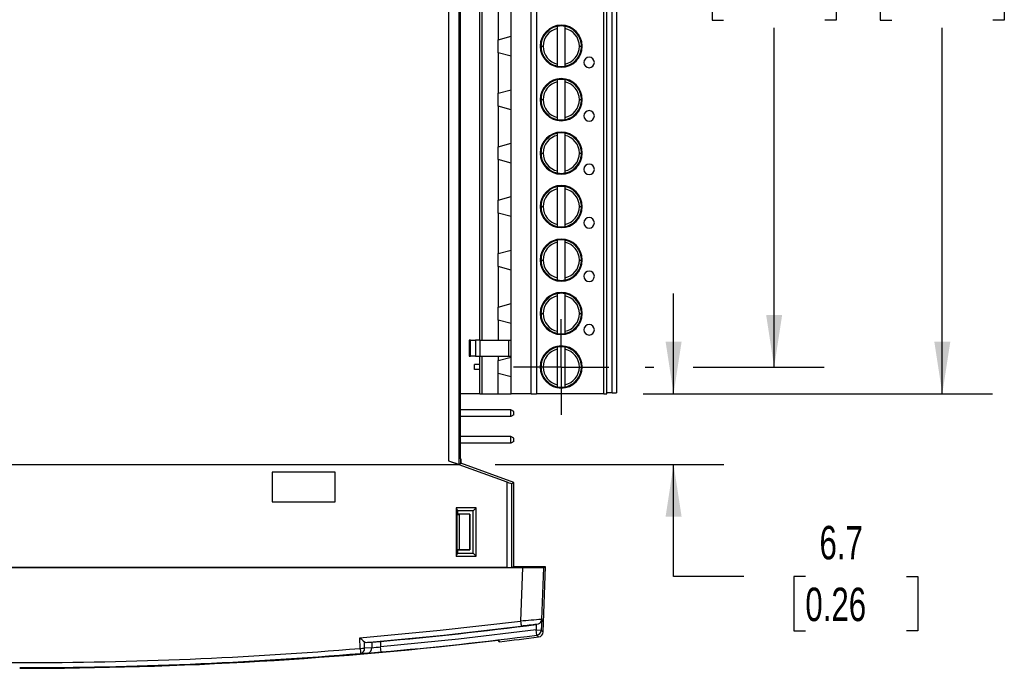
# Model space of a CAD drawing. Header units: millimetres. Extents: x 0 to 419, y 0 to 324.
# Tile 3 of 10: x 119 to 213, y 137 to 198. Entities that reach past the tile are written whole.
import ezdxf

# ---------------------------------------------------------------- set-up
doc = ezdxf.new("R2010")
doc.units = ezdxf.units.MM
doc.header["$LTSCALE"] = 1.5
doc.linetypes.add('CENTERX2', pattern=[20.32, 12.7, -2.54, 2.54, -2.54])
doc.layers.add('CENTER', color=40, linetype='CENTERX2')
doc.layers.add('DIMENSIONS', color=140, linetype='Continuous', lineweight=25)
doc.styles.add('SLDTEXTSTYLE0', font='TXT', dxfattribs={"width": 0.7})
doc.dimstyles.new('SLDDIMSTYLE0', dxfattribs={"dimtxt": 3.237012, "dimasz": 4.953, "dimexe": 0, "dimexo": 0.0625, "dimgap": 0.809253, "dimtad": 0, "dimtih": 1, "dimtoh": 1, "dimdec": 1, "dimrnd": 1e-09, "dimzin": 12, "dimdsep": 46, "dimtxsty": 'SLDTEXTSTYLE0', "dimsah": 1, "dimcen": 0.09, "dimadec": 0, "dimazin": 3, "dimtfac": 1, "dimtdec": 1, "dimtmove": 0, "dimatfit": 0, "dimfxl": 0, "dimfrac": 2, "dimtolj": 1, "dimtzin": 12, "dimarcsym": 0})
doc.dimstyles.new('SLDDIMSTYLE1', dxfattribs={"dimtxt": 3.237012, "dimasz": 4.953, "dimexe": 0, "dimexo": 0.0625, "dimgap": 0.809253, "dimtad": 0, "dimtih": 1, "dimtoh": 1, "dimdec": 1, "dimrnd": 1e-09, "dimzin": 12, "dimdsep": 46, "dimtxsty": 'SLDTEXTSTYLE0', "dimsah": 1, "dimcen": 0.09, "dimadec": 0, "dimazin": 3, "dimtfac": 1, "dimtdec": 1, "dimtofl": 0, "dimtmove": 0, "dimatfit": 3, "dimfxl": 0, "dimfrac": 2, "dimtolj": 1, "dimtzin": 12, "dimarcsym": 0})

# ---------------------------------------------------------------- blocks, each defined once
blk = doc.blocks.new('_D_17')
at = {"layer": 'DIMENSIONS'}
for p, q in [((181.354, 162.641), (181.354, 172.166)), ((178.467, 162.641), (186.117, 162.641)), ((164.385, 155.918), (186.117, 155.918)), ((181.354, 145.265), (181.354, 155.918)), ((188.046, 145.265), (181.354, 145.265)), ((193.882, 145.265), (192.795, 145.265)), ((192.795, 145.265), (192.795, 140.12)), ((203.501, 145.265), (204.588, 145.265)), ((204.588, 145.265), (204.588, 140.12)), ((192.795, 140.12), (193.882, 140.12)), ((204.588, 140.12), (203.501, 140.12))]:
    blk.add_line(p, q, dxfattribs=at)
for points in [[(181.354, 162.641), (182.116, 167.594), (180.592, 167.594)], [(181.354, 155.918), (180.592, 150.965), (182.116, 150.965)]]:
    blk.add_solid(points, dxfattribs=at)
at = {"layer": 'DIMENSIONS', "char_height": 3.175, "attachment_point": 1, "style": 'SLDTEXTSTYLE0'}
for s, insert in [('6.7', (195.229, 150.082)), ('0.26', (193.882, 144.213))]:
    blk.add_mtext(s, dxfattribs=dict(at, insert=insert))
blk = doc.blocks.new('_D_18')
at = {"layer": 'DIMENSIONS'}
for p, q in [((178.467, 243.921), (181.59, 243.921)), ((185.34, 243.921), (211.67, 243.921)), ((206.908, 243.921), (206.908, 209.15)), ((202.098, 203.281), (201.011, 203.281)), ((201.011, 203.281), (201.011, 198.136)), ((211.717, 203.281), (212.804, 203.281)), ((212.804, 203.281), (212.804, 198.136)), ((201.011, 198.136), (202.098, 198.136)), ((212.804, 198.136), (211.717, 198.136)), ((206.908, 162.641), (206.908, 197.412)), ((178.467, 162.641), (211.67, 162.641))]:
    blk.add_line(p, q, dxfattribs=at)
for points in [[(206.908, 243.921), (206.146, 238.968), (207.67, 238.968)], [(206.908, 162.641), (207.67, 167.594), (206.146, 167.594)]]:
    blk.add_solid(points, dxfattribs=at)
at = {"layer": 'DIMENSIONS', "char_height": 3.175, "attachment_point": 1, "style": 'SLDTEXTSTYLE0'}
for s, insert in [('81.3', (202.098, 208.098)), ('3.20', (202.098, 202.229))]:
    blk.add_mtext(s, dxfattribs=dict(at, insert=insert))
blk = doc.blocks.new('_D_21')
at = {"layer": 'DIMENSIONS'}
for p, q in [((178.657, 241.381), (195.68, 241.381)), ((190.917, 241.381), (190.917, 209.15)), ((186.108, 203.281), (185.021, 203.281)), ((185.021, 203.281), (185.021, 198.136)), ((195.727, 203.281), (196.814, 203.281)), ((196.814, 203.281), (196.814, 198.136)), ((185.021, 198.136), (186.108, 198.136)), ((196.814, 198.136), (195.727, 198.136)), ((190.917, 165.181), (190.917, 197.412)), ((178.657, 165.181), (179.479, 165.181)), ((183.229, 165.181), (195.68, 165.181))]:
    blk.add_line(p, q, dxfattribs=at)
for points in [[(190.917, 241.381), (190.155, 236.428), (191.679, 236.428)], [(190.917, 165.181), (191.679, 170.134), (190.155, 170.134)]]:
    blk.add_solid(points, dxfattribs=at)
at = {"layer": 'DIMENSIONS', "char_height": 3.175, "attachment_point": 1, "style": 'SLDTEXTSTYLE0'}
for s, insert in [('76.2', (186.108, 208.098)), ('3.00', (186.108, 202.229))]:
    blk.add_mtext(s, dxfattribs=dict(at, insert=insert))
blk = doc.blocks.new('SW_CENTERMARKSYMBOL_4')
at = {"layer": 'CENTER', "color": 0}
for p, q in [((0, 2.54), (0, 4.54)), ((0, 0), (0, 2.54)), ((-2.54, 0), (-4.54, 0)), ((0, 0), (-2.54, 0)), ((0, 0), (0, -2.54)), ((0, 0), (2.54, 0)), ((2.54, 0), (4.54, 0)), ((0, -2.54), (0, -4.54))]:
    blk.add_line(p, q, dxfattribs=at)

msp = doc.modelspace()

# ---------------------------------------------------------------- linework, layer by layer
for p, q in [((159.946, 246.928), (159.946, 156.278)), ((160.946, 155.932), (160.946, 247.172)), ((161.056, 246.652), (161.056, 156.452)), ((165.917, 162.641), (165.917, 243.921)), ((167.817, 162.641), (167.817, 243.921)), ((168.317, 243.921), (168.317, 162.641)), ((174.717, 162.641), (174.717, 243.921)), ((175.017, 162.641), (175.017, 243.921)), ((175.517, 162.731), (175.517, 243.831)), ((175.917, 243.831), (175.917, 162.731)), ((162.917, 167.721), (162.917, 238.841)), ((163.117, 238.841), (163.117, 167.721)), ((164.667, 200.126), (164.667, 196.276)), ((170.667, 197.586), (170.667, 197.661)), ((168.882, 196.563), (169.765, 197.446)), ((169.603, 197.354), (168.974, 196.725)), ((170.317, 197.35), (170.317, 197.554)), ((170.317, 193.972), (170.317, 197.35)), ((171.017, 197.554), (171.017, 197.35)), ((171.017, 197.35), (171.017, 193.972)), ((171.569, 197.446), (172.452, 196.563)), ((172.36, 196.725), (171.732, 197.354)), ((164.667, 196.276), (165.917, 196.611)), ((164.667, 195.046), (164.667, 196.276)), ((164.667, 195.046), (164.667, 191.196)), ((165.917, 194.711), (164.667, 195.046)), ((168.667, 195.661), (168.742, 195.661)), ((168.742, 195.661), (168.942, 195.661)), ((172.392, 195.661), (172.592, 195.661)), ((169.765, 193.876), (168.882, 194.759)), ((168.974, 194.596), (169.603, 193.968)), ((170.317, 193.768), (170.317, 193.972)), ((171.017, 193.972), (171.017, 193.768)), ((172.452, 194.759), (171.569, 193.876)), ((171.732, 193.968), (172.36, 194.596)), ((170.667, 193.661), (170.667, 193.736)), ((168.882, 191.483), (169.765, 192.366)), ((169.603, 192.274), (168.974, 191.645)), ((170.317, 192.27), (170.317, 192.474)), ((170.317, 188.892), (170.317, 192.27)), ((170.667, 192.581), (170.667, 192.506)), ((171.017, 192.474), (171.017, 192.27)), ((171.017, 192.27), (171.017, 188.892)), ((171.569, 192.366), (172.452, 191.483)), ((172.36, 191.645), (171.732, 192.274)), ((164.667, 191.196), (165.917, 191.531)), ((164.667, 189.966), (164.667, 191.196)), ((168.667, 190.581), (168.742, 190.581)), ((168.942, 190.581), (168.742, 190.581)), ((172.592, 190.581), (172.392, 190.581)), ((172.592, 190.581), (172.667, 190.581)), ((164.667, 189.966), (164.667, 186.116)), ((165.917, 189.631), (164.667, 189.966)), ((169.765, 188.796), (168.882, 189.679)), ((168.974, 189.516), (169.603, 188.888)), ((172.452, 189.679), (171.569, 188.796)), ((171.732, 188.888), (172.36, 189.516)), ((170.317, 188.688), (170.317, 188.892)), ((171.017, 188.892), (171.017, 188.688)), ((168.882, 186.403), (169.765, 187.286)), ((170.317, 187.19), (170.317, 187.394)), ((170.667, 187.426), (170.667, 187.501)), ((171.017, 187.394), (171.017, 187.19)), ((171.569, 187.286), (172.452, 186.403)), ((164.667, 186.116), (165.917, 186.451)), ((169.603, 187.194), (168.974, 186.565)), ((170.317, 183.812), (170.317, 187.19)), ((171.017, 187.19), (171.017, 183.812)), ((172.36, 186.565), (171.732, 187.194)), ((164.667, 184.886), (164.667, 186.116)), ((168.667, 185.501), (168.742, 185.501)), ((168.742, 185.501), (168.942, 185.501)), ((172.392, 185.501), (172.592, 185.501)), ((164.667, 184.886), (164.667, 181.036)), ((165.917, 184.551), (164.667, 184.886)), ((169.765, 183.716), (168.882, 184.599)), ((172.452, 184.599), (171.569, 183.716)), ((168.974, 184.436), (169.603, 183.808)), ((170.317, 183.608), (170.317, 183.812)), ((170.667, 183.501), (170.667, 183.576)), ((171.017, 183.812), (171.017, 183.608)), ((171.732, 183.808), (172.36, 184.436)), ((168.882, 181.323), (169.765, 182.206)), ((169.603, 182.114), (168.974, 181.485)), ((170.317, 182.11), (170.317, 182.314)), ((170.317, 178.732), (170.317, 182.11)), ((170.667, 182.346), (170.667, 182.421)), ((171.017, 182.314), (171.017, 182.11)), ((171.017, 182.11), (171.017, 178.732)), ((171.569, 182.206), (172.452, 181.323)), ((172.36, 181.485), (171.732, 182.114)), ((164.667, 181.036), (165.917, 181.371)), ((164.667, 179.806), (164.667, 181.036)), ((164.667, 179.806), (164.667, 175.956)), ((165.917, 179.471), (164.667, 179.806)), ((168.667, 180.421), (168.742, 180.421)), ((168.742, 180.421), (168.942, 180.421)), ((172.392, 180.421), (172.592, 180.421)), ((169.765, 178.636), (168.882, 179.519)), ((168.974, 179.356), (169.603, 178.728)), ((172.452, 179.519), (171.569, 178.636)), ((171.732, 178.728), (172.36, 179.356)), ((170.317, 178.528), (170.317, 178.732)), ((170.667, 178.421), (170.667, 178.496)), ((171.017, 178.732), (171.017, 178.528)), ((168.882, 176.243), (169.765, 177.126)), ((169.603, 177.034), (168.974, 176.405)), ((170.317, 177.03), (170.317, 177.234)), ((170.317, 173.652), (170.317, 177.03)), ((170.667, 177.266), (170.667, 177.341)), ((171.017, 177.234), (171.017, 177.03)), ((171.017, 177.03), (171.017, 173.652)), ((171.569, 177.126), (172.452, 176.243)), ((172.36, 176.405), (171.732, 177.034)), ((164.667, 175.956), (165.917, 176.291)), ((164.667, 174.726), (164.667, 175.956)), ((168.667, 175.341), (168.742, 175.341)), ((168.742, 175.341), (168.942, 175.341)), ((172.392, 175.341), (172.592, 175.341)), ((164.667, 174.726), (164.667, 170.876)), ((165.917, 174.391), (164.667, 174.726)), ((169.765, 173.556), (168.882, 174.439)), ((168.974, 174.276), (169.603, 173.648)), ((172.452, 174.439), (171.569, 173.556)), ((171.732, 173.648), (172.36, 174.276)), ((170.317, 173.448), (170.317, 173.652)), ((170.667, 173.341), (170.667, 173.416)), ((171.017, 173.652), (171.017, 173.448)), ((168.882, 171.163), (169.765, 172.046)), ((169.603, 171.954), (168.974, 171.325)), ((170.317, 171.95), (170.317, 172.154)), ((170.317, 168.572), (170.317, 171.95)), ((170.667, 172.186), (170.667, 172.261)), ((171.017, 172.154), (171.017, 171.95)), ((171.017, 171.95), (171.017, 168.572)), ((171.569, 172.046), (172.452, 171.163)), ((172.36, 171.325), (171.732, 171.954)), ((164.667, 170.876), (165.917, 171.211)), ((164.667, 169.646), (164.667, 170.876)), ((164.667, 169.646), (164.667, 167.721)), ((165.917, 169.311), (164.667, 169.646)), ((168.667, 170.261), (168.742, 170.261)), ((168.742, 170.261), (168.942, 170.261)), ((172.392, 170.261), (172.592, 170.261)), ((169.765, 168.476), (168.882, 169.359)), ((168.974, 169.196), (169.603, 168.568)), ((170.317, 168.368), (170.317, 168.572)), ((171.017, 168.572), (171.017, 168.368)), ((172.452, 169.359), (171.569, 168.476)), ((171.732, 168.568), (172.36, 169.196)), ((161.917, 167.721), (161.917, 166.221)), ((162.035, 167.721), (161.917, 167.721)), ((162.035, 166.221), (162.035, 167.721)), ((162.035, 167.721), (162.511, 167.721)), ((162.511, 167.721), (162.511, 166.221)), ((162.961, 167.721), (162.511, 167.721)), ((162.961, 166.221), (162.961, 167.721)), ((162.961, 167.721), (165.694, 167.721)), ((165.694, 166.221), (165.694, 167.721)), ((165.694, 167.721), (165.917, 167.721)), ((170.667, 168.261), (170.667, 168.336)), ((168.882, 166.083), (169.765, 166.966)), ((169.603, 166.874), (168.974, 166.245)), ((170.317, 166.87), (170.317, 167.074)), ((170.317, 163.492), (170.317, 166.87)), ((170.667, 167.106), (170.667, 167.181)), ((171.017, 167.074), (171.017, 166.87)), ((171.017, 166.87), (171.017, 163.492)), ((171.569, 166.966), (172.452, 166.083)), ((172.36, 166.245), (171.732, 166.874)), ((161.917, 166.221), (162.035, 166.221)), ((162.511, 166.221), (162.035, 166.221)), ((162.511, 166.221), (162.961, 166.221)), ((162.917, 162.641), (162.917, 166.221)), ((162.961, 166.221), (165.694, 166.221)), ((163.117, 166.221), (163.117, 162.641)), ((164.667, 166.221), (164.667, 165.796)), ((164.667, 165.796), (165.917, 166.131)), ((164.667, 164.566), (164.667, 165.796)), ((165.694, 166.221), (165.917, 166.221)), ((162.917, 165.431), (162.417, 165.431)), ((162.417, 164.931), (162.417, 165.431)), ((162.917, 164.931), (162.417, 164.931)), ((168.667, 165.181), (168.742, 165.181)), ((172.392, 165.181), (172.592, 165.181)), ((164.667, 162.641), (164.667, 164.566)), ((165.917, 164.231), (164.667, 164.566)), ((169.765, 163.396), (168.882, 164.279)), ((168.974, 164.116), (169.603, 163.488)), ((172.452, 164.279), (171.569, 163.396)), ((171.732, 163.488), (172.36, 164.116)), ((170.317, 163.288), (170.317, 163.492)), ((170.667, 163.181), (170.667, 163.256)), ((171.017, 163.492), (171.017, 163.288)), ((162.917, 162.641), (161.056, 162.641)), ((162.917, 162.641), (163.117, 162.641)), ((163.117, 162.641), (164.667, 162.641)), ((164.667, 162.641), (165.917, 162.641)), ((167.817, 162.641), (165.917, 162.641)), ((167.817, 162.641), (168.317, 162.641)), ((174.717, 162.641), (168.317, 162.641)), ((174.717, 162.641), (175.017, 162.641)), ((175.517, 162.731), (175.017, 162.731)), ((175.517, 162.731), (175.917, 162.731)), ((165.867, 161.113), (161.056, 161.113)), ((165.867, 160.491), (165.867, 161.113)), ((166.167, 160.963), (165.867, 161.113)), ((165.867, 160.491), (161.056, 160.491)), ((166.167, 160.641), (165.867, 160.491)), ((166.167, 160.641), (166.167, 160.963)), ((165.867, 158.573), (161.056, 158.573)), ((165.867, 157.951), (165.867, 158.573)), ((166.167, 158.423), (165.867, 158.573)), ((166.167, 158.101), (166.167, 158.423)), ((165.867, 157.951), (161.056, 157.951)), ((166.167, 158.101), (165.867, 157.951)), ((161.117, 156.452), (161.056, 156.513)), ((161.056, 156.452), (161.117, 156.452)), ((161.056, 156.452), (161.117, 156.422)), ((161.117, 156.052), (161.117, 156.452)), ((161.117, 156.422), (161.117, 156.052)), ((77.409, 155.918), (160.925, 155.918)), ((159.946, 156.278), (160.935, 155.918)), ((160.925, 155.918), (165.484, 154.259)), ((160.925, 155.918), (160.935, 155.918)), ((160.946, 155.932), (161.117, 156.052)), ((166.167, 154.214), (161.117, 156.052)), ((143.18, 155.186), (143.18, 152.362)), ((149.154, 155.186), (143.18, 155.186)), ((149.154, 152.362), (149.154, 155.186)), ((165.484, 154.259), (165.484, 146.142)), ((166.167, 154.214), (165.984, 154.086)), ((165.984, 146.144), (165.984, 154.086)), ((166.167, 146.199), (166.167, 154.214)), ((143.18, 152.362), (149.154, 152.362)), ((162.573, 151.787), (160.689, 151.787)), ((160.689, 151.787), (160.689, 147.211)), ((160.689, 151.787), (160.785, 151.595)), ((162.285, 151.499), (162.573, 151.787)), ((162.573, 147.211), (162.573, 151.787)), ((160.785, 147.403), (160.785, 151.595)), ((160.833, 151.499), (160.785, 151.595)), ((161.985, 151.199), (160.785, 151.199)), ((160.785, 151.173), (160.985, 151.173)), ((162.285, 151.499), (160.833, 151.499)), ((160.833, 151.199), (160.833, 151.499)), ((161.976, 151.19), (160.985, 151.173)), ((160.985, 147.826), (160.985, 151.173)), ((161.976, 151.19), (161.985, 151.199)), ((161.976, 151.19), (161.976, 147.808)), ((161.985, 147.799), (161.985, 151.199)), ((162.285, 147.499), (162.285, 151.499)), ((160.689, 147.211), (160.785, 147.403)), ((160.689, 147.211), (162.573, 147.211)), ((160.785, 147.826), (160.985, 147.826)), ((160.785, 147.799), (161.985, 147.799)), ((160.785, 147.403), (160.833, 147.499)), ((160.833, 147.499), (160.833, 147.799)), ((160.833, 147.499), (162.285, 147.499)), ((161.976, 147.808), (160.985, 147.826)), ((161.985, 147.799), (161.976, 147.808)), ((162.573, 147.211), (162.285, 147.499)), ((71.361, 146.131), (166.974, 146.131)), ((165.484, 146.142), (72.851, 146.142)), ((166.167, 146.199), (165.984, 146.144)), ((169.167, 146.199), (166.167, 146.199)), ((166.974, 146.131), (166.799, 141.03)), ((168.972, 146.142), (168.803, 141.193)), ((168.951, 140.013), (169.167, 146.199)), ((168.972, 146.142), (169.167, 146.199)), ((168.292, 140.707), (168.274, 140.192)), ((168.292, 140.707), (168.36, 140.716)), ((168.809, 141.187), (168.774, 140.175)), ((168.803, 141.193), (168.809, 141.187)), ((168.274, 140.192), (168.774, 140.175)), ((168.337, 139.696), (168.274, 140.192)), ((168.515, 139.534), (168.337, 139.696)), ((168.774, 140.175), (168.951, 140.013)), ((151.547, 138.445), (151.524, 139.447)), ((151.969, 138.462), (151.955, 139.068)), ((152.642, 139.043), (152.642, 138.5)), ((153.486, 139.109), (153.486, 138.598)), ((153.53, 138.1), (153.486, 138.598)), ((164.677, 139.211), (163.951, 139.138)), ((164.671, 139.217), (164.807, 139.079)), ((164.807, 139.079), (164.677, 139.211)), ((152.262, 138.002), (151.588, 137.964)), ((152.642, 138.5), (151.969, 138.462))]:
    msp.add_line(p, q)
at = {"flags": 128}
for points in [[(151.524, 139.447), (159.169, 140.163), (166.799, 141.03)], [(152.11, 139.012), (159.49, 139.711), (166.86, 140.551)], [(168.611, 140.817), (168.489, 140.749), (168.36, 140.716)], [(168.274, 140.192), (160.887, 139.324), (153.486, 138.598)], [(151.955, 139.068), (152.089, 139.012), (152.11, 139.012)]]:
    msp.add_lwpolyline(points, dxfattribs=at)
for centre, radius, start, end in [((170.667, 195.661), 2, 0, 180), ((170.667, 195.661), 1.925, 79.52432, 100.47568), ((170.667, 195.661), 1.925, 144.24407, 180), ((170.667, 195.661), 1.725, 101.70651, 180), ((170.667, 195.661), 1.925, 100.47568, 125.75593), ((170.667, 195.661), 1.925, 54.24407, 79.52432), ((170.667, 195.661), 1.725, 0, 78.29349), ((170.667, 195.661), 1.925, 0, 35.75593), ((170.667, 195.661), 2, 180, 0), ((170.667, 195.661), 1.925, 180, 215.75593), ((170.667, 195.661), 1.725, 180, 258.29349), ((170.667, 195.661), 1.725, 281.70651, 360), ((170.667, 195.661), 1.925, 324.24407, 0), ((170.667, 195.661), 1.925, 234.24407, 259.52432), ((170.667, 195.661), 1.925, 280.47568, 305.75593), ((173.317, 194.121), 0.5, 0, 180), ((173.317, 194.121), 0.5, 180, 0), ((170.667, 195.661), 1.925, 259.52432, 280.47568), ((170.667, 190.581), 2, 0, 180), ((170.667, 190.581), 1.725, 101.70651, 180), ((170.667, 190.581), 1.925, 100.47568, 125.75593), ((170.667, 190.581), 1.925, 79.52432, 100.47568), ((170.667, 190.581), 1.925, 54.24407, 79.52432), ((170.667, 190.581), 1.725, 0, 78.29349), ((170.667, 190.581), 1.925, 144.24407, 180), ((170.667, 190.581), 1.925, 0, 35.75593), ((170.667, 190.581), 2, 180, 0), ((170.667, 190.581), 1.925, 180, 215.75593), ((170.667, 190.581), 1.725, 180, 258.29349), ((170.667, 190.581), 1.725, 281.70651, 360), ((170.667, 190.581), 1.925, 324.24407, 0), ((173.317, 189.041), 0.5, 0, 180), ((170.667, 190.581), 1.925, 234.24407, 259.52432), ((170.667, 190.581), 1.925, 259.52432, 280.47568), ((170.667, 190.581), 1.925, 280.47568, 305.75593), ((173.317, 189.041), 0.5, 180, 0), ((170.667, 185.501), 2, 0, 180), ((170.667, 185.501), 1.925, 100.47568, 125.75593), ((170.667, 185.501), 1.925, 79.52432, 100.47568), ((170.667, 185.501), 1.925, 54.24407, 79.52432), ((170.667, 185.501), 1.925, 144.24407, 180), ((170.667, 185.501), 1.725, 101.70651, 180), ((170.667, 185.501), 1.725, 0, 78.29349), ((170.667, 185.501), 1.925, 0, 35.75593), ((170.667, 185.501), 2, 180, 0), ((170.667, 185.501), 1.925, 180, 215.75593), ((170.667, 185.501), 1.725, 180, 258.29349), ((170.667, 185.501), 1.725, 281.70651, 360), ((170.667, 185.501), 1.925, 324.24407, 0), ((170.667, 185.501), 1.925, 234.24407, 259.52432), ((170.667, 185.501), 1.925, 259.52432, 280.47568), ((170.667, 185.501), 1.925, 280.47568, 305.75593), ((173.317, 183.961), 0.5, 0, 180), ((173.317, 183.961), 0.5, 180, 0), ((170.667, 180.421), 2, 0, 180), ((170.667, 180.421), 1.725, 101.70651, 180), ((170.667, 180.421), 1.925, 100.47568, 125.75593), ((170.667, 180.421), 1.925, 79.52432, 100.47568), ((170.667, 180.421), 1.925, 54.24407, 79.52432), ((170.667, 180.421), 1.725, 0, 78.29349), ((170.667, 180.421), 1.925, 144.24407, 180), ((170.667, 180.421), 1.925, 0, 35.75593), ((170.667, 180.421), 2, 180, 0), ((170.667, 180.421), 1.925, 180, 215.75593), ((170.667, 180.421), 1.725, 180, 258.29349), ((170.667, 180.421), 1.725, 281.70651, 360), ((170.667, 180.421), 1.925, 324.24407, 0), ((170.667, 180.421), 1.925, 234.24407, 259.52432), ((170.667, 180.421), 1.925, 280.47568, 305.75593), ((173.317, 178.881), 0.5, 0, 180), ((173.317, 178.881), 0.5, 180, 0), ((170.667, 180.421), 1.925, 259.52432, 280.47568), ((170.667, 175.341), 2, 0, 180), ((170.667, 175.341), 1.725, 101.70651, 180), ((170.667, 175.341), 1.925, 100.47568, 125.75593), ((170.667, 175.341), 1.925, 79.52432, 100.47568), ((170.667, 175.341), 1.925, 54.24407, 79.52432), ((170.667, 175.341), 1.725, 0, 78.29349), ((170.667, 175.341), 1.925, 144.24407, 180), ((170.667, 175.341), 1.925, 0, 35.75593), ((170.667, 175.341), 2, 180, 0), ((170.667, 175.341), 1.925, 180, 215.75593), ((170.667, 175.341), 1.725, 180, 258.29349), ((170.667, 175.341), 1.725, 281.70651, 360), ((170.667, 175.341), 1.925, 324.24407, 0), ((173.317, 173.801), 0.5, 0, 180), ((170.667, 175.341), 1.925, 234.24407, 259.52432), ((170.667, 175.341), 1.925, 259.52432, 280.47568), ((170.667, 175.341), 1.925, 280.47568, 305.75593), ((173.317, 173.801), 0.5, 180, 0), ((170.667, 170.261), 2, 0, 180), ((170.667, 170.261), 1.925, 144.24407, 180), ((170.667, 170.261), 1.725, 101.70651, 180), ((170.667, 170.261), 1.925, 100.47568, 125.75593), ((170.667, 170.261), 1.925, 79.52432, 100.47568), ((170.667, 170.261), 1.925, 54.24407, 79.52432), ((170.667, 170.261), 1.725, 0, 78.29349), ((170.667, 170.261), 1.925, 0, 35.75593), ((170.667, 170.261), 2, 180, 0), ((170.667, 170.261), 1.925, 180, 215.75593), ((170.667, 170.261), 1.725, 180, 258.29349), ((170.667, 170.261), 1.725, 281.70651, 360), ((170.667, 170.261), 1.925, 324.24407, 0), ((170.667, 170.261), 1.925, 234.24407, 259.52432), ((170.667, 170.261), 1.925, 280.47568, 305.75593), ((173.317, 168.721), 0.5, 0, 180), ((173.317, 168.721), 0.5, 180, 0), ((170.667, 170.261), 1.925, 259.52432, 280.47568), ((170.667, 165.181), 2, 0, 180), ((170.667, 165.181), 1.725, 101.70651, 258.29349), ((170.667, 165.181), 1.925, 100.47568, 125.75593), ((170.667, 165.181), 1.925, 79.52432, 100.47568), ((170.667, 165.181), 1.925, 54.24407, 79.52432), ((170.667, 165.181), 1.725, 0, 78.29349), ((170.667, 165.181), 1.925, 144.24407, 180), ((170.667, 165.181), 1.925, 0, 35.75593), ((170.667, 165.181), 2, 180, 0), ((170.667, 165.181), 1.925, 180, 215.75593), ((170.667, 165.181), 1.725, 281.70651, 360), ((170.667, 165.181), 1.925, 324.24407, 0), ((170.667, 165.181), 1.925, 234.24407, 259.52432), ((170.667, 165.181), 1.925, 259.52432, 280.47568), ((170.667, 165.181), 1.925, 280.47568, 305.75593), ((119.167, 526.4), 388.808, 275.06383, 277.25857), ((183.802, -55.473), 197.238, 94.36141, 94.9455), ((195.58, 144.474), 28.986, 186.82345, 187.77741), ((170.767, 111.849), 28.967, 94.76511, 97.75114), ((168.303, 141.211), 0.5, 308.0776, 357.98337), ((119.167, 526.4), 389.817, 275.05719, 277.24636), ((119.167, 526.4), 390, 276.72045, 277.26925), ((168.274, 140.192), 0.5, 277.26313, 357.98322), ((168.449, 140.032), 0.502, 277.5147, 357.75456), ((168.452, 140.03), 0.5, 277.26737, 358.00188), ((119.167, 526.4), 389.847, 270, 276.70291), ((165.479, 154.875), 20.803, 227.87176, 229.4519), ((150.537, 171.509), 32.534, 273.7085, 275.19921), ((150.321, 162.228), 23.841, 275.58703, 277.62876), ((119.161, 525.995), 388.9, 265.22499, 270.00092), ((119.173, 525.995), 388.9, 269.99908, 274.77501), ((119.167, 526.162), 389.55, 270, 274.77408), ((151.393, 147.262), 8.819, 270.99624, 273.74013), ((192.182, 141.717), 40.767, 184.60444, 185.28263), ((151.506, 138.421), 0.465, 280.25087, 5.02746), ((152.179, 138.459), 0.465, 280.33164, 5.06402), ((149.308, 184.496), 46.587, 273.6351, 275.19857)]:
    msp.add_arc(centre, radius, start, end)
for centre, major_axis, ratio, start_param, end_param in [((159.946, 156.297), (1, -0.364), 0.016402, 4.71836, 6.271704), ((165.484, 154.268), (0.5, -0.182), 0.016402, 4.71836, 6.271704), ((165.484, 146.144), (0.5, 0), 0.005236, 4.712389, 6.265732), ((166.972, 146.142), (2.001, 0), 0.005235, 4.713406, 6.265542), ((168.309, 141.205), (0.463, 0.195), 0.977353, 4.970043, 5.84125), ((129.824, 526.4), (388.174, 0), 0.999623, 4.769834, 4.771205)]:
    msp.add_ellipse(centre, major_axis=major_axis, ratio=ratio, start_param=start_param, end_param=end_param)

# ---------------------------------------------------------------- block references
at = {"layer": 'CENTER'}
msp.add_blockref('SW_CENTERMARKSYMBOL_4', (170.667, 165.181), dxfattribs=at)

# ---------------------------------------------------------------- dimensions: what is measured, and where the dimension line sits
at = {"layer": 'DIMENSIONS'}
for base, p1, p2, dimstyle, picture, middle in [((206.908, 243.921), (175.017, 162.641), (175.017, 243.921), 'SLDDIMSTYLE1', '_D_18', (206.908, 203.281)), ((190.917, 165.181), (175.207, 241.381), (175.207, 165.181), 'SLDDIMSTYLE1', '_D_21', (190.917, 203.281)), ((181.354, 155.918), (175.017, 162.641), (160.935, 155.918), 'SLDDIMSTYLE0', '_D_17', (181.354, 145.265))]:
    dim = msp.add_linear_dim(base=base, p1=p1, p2=p2, angle=90, dimstyle=dimstyle, dxfattribs=at)
    dim.commit()
    dim.dimension.update_dxf_attribs({"geometry": picture, "text_midpoint": middle, "dimtype": 160})

doc.saveas('drawing.dxf')
